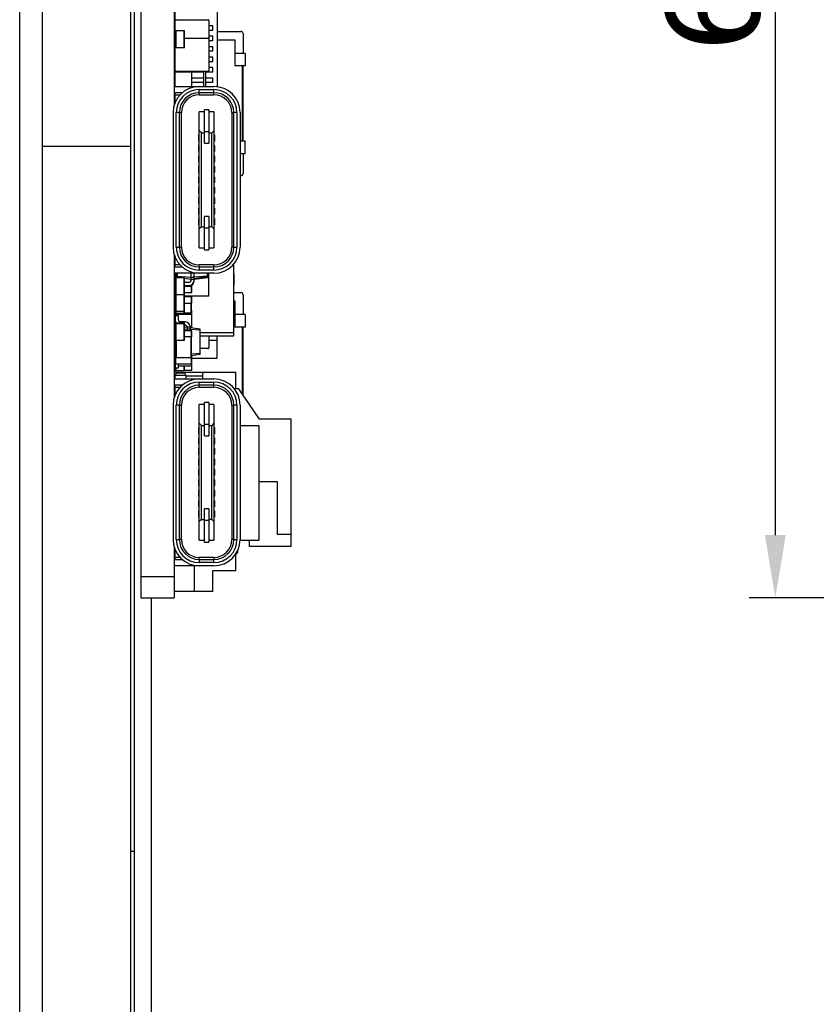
# Model space of a CAD drawing. Header units: millimetres. Extents: x -45 to 609, y -105 to 214.
# Tile 3 of 27: x 305 to 343, y -10 to 38. Entities that reach past the tile are written whole.
import ezdxf

# ---------------------------------------------------------------- set-up
doc = ezdxf.new("R2010")
doc.units = ezdxf.units.MM
doc.header["$LTSCALE"] = 30.734
doc.header["$PDMODE"] = 3
doc.header["$PDSIZE"] = 0.3125
doc.layers.get('0').update_dxf_attribs({"linetype": 'CONTINUOUS'})
doc.layers.get('Defpoints').update_dxf_attribs({"linetype": 'CONTINUOUS'})
doc.layers.add('DIM', color=6, linetype='CONTINUOUS', lineweight=15)
doc.styles.add('Verdana', font='verdana.ttf', dxfattribs={"height": 4.5})
doc.dimstyles.new('aaaaaaaa 3.0', dxfattribs={"dimtxt": 4.5, "dimasz": 3, "dimexe": 1.25, "dimexo": 0.625, "dimtad": 1, "dimzin": 9, "dimdsep": 46, "dimtxsty": 'Verdana', "dimcen": 0, "dimazin": 0, "dimtfac": 1, "dimtofl": 0, "dimtmove": 0, "dimatfit": 3, "dimfxl": 1, "dimlwd": 25, "dimlwe": 25, "dimarcsym": 0})

# ---------------------------------------------------------------- blocks, each defined once
blk = doc.blocks.new('*D115')
at = {"layer": 'Defpoints', "color": 0}
for p in [(428.354, 69.885), (341.235, 9.885), (428.355, 9.885)]:
    blk.add_point(p, dxfattribs=at)
at = {"layer": 'DIM', "color": 0, "lineweight": 25}
for p, q in [((427.729, 69.885), (339.985, 69.885)), ((341.235, 66.885), (341.235, 12.885)), ((427.73, 9.885), (339.985, 9.885))]:
    blk.add_line(p, q, dxfattribs=at)
at = {"layer": 'DIM', "color": 0}
for points in [[(341.735, 66.885), (340.735, 66.885), (341.235, 69.885)], [(340.735, 12.885), (341.735, 12.885), (341.235, 9.885)]]:
    blk.add_solid(points, dxfattribs=at)
at = {"layer": 'DIM', "color": 0, "insert": (338.267, 39.885), "char_height": 4.5, "attachment_point": 5, "rotation": 90, "style": 'Verdana'}
blk.add_mtext('60', dxfattribs=at)

msp = doc.modelspace()

# ---------------------------------------------------------------- linework, layer by layer
at = {"color": 7, "linetype": 'Continuous'}
for p, q in [((305.049, -79.333), (305.049, 161.826)), ((306.149, -79.333), (306.149, 161.826)), ((310.849, 69.885), (310.849, 9.885)), ((312.449, 64.036), (312.449, 33.456)), ((310.549, -56.339), (310.549, 55.385)), ((312.499, 35.113), (312.499, 40.885)), ((314.499, 40.885), (314.499, 34.342)), ((310.349, 40.247), (310.349, -55.333)), ((312.539, 37.552), (314.059, 37.552)), ((314.099, 37.512), (314.099, 35.113)), ((314.299, 37.257), (314.099, 37.257)), ((314.299, 37.057), (314.299, 37.257)), ((312.949, 37.011), (312.499, 37.011)), ((312.544, 36.211), (312.544, 37.011)), ((312.904, 37.011), (312.904, 36.211)), ((312.949, 36.211), (312.949, 37.011)), ((314.099, 37.057), (314.299, 37.057)), ((314.499, 36.987), (315.649, 36.987)), ((315.749, 36.887), (315.749, 35.937)), ((312.949, 36.673), (314.059, 36.673)), ((314.299, 36.757), (314.099, 36.757)), ((314.099, 36.557), (314.299, 36.557)), ((314.299, 36.557), (314.299, 36.757)), ((314.499, 36.587), (315.349, 36.587)), ((315.349, 36.587), (315.349, 35.337)), ((312.949, 36.211), (312.499, 36.211)), ((314.299, 36.257), (314.099, 36.257)), ((314.099, 36.057), (314.299, 36.057)), ((314.299, 36.057), (314.299, 36.257)), ((315.849, 35.937), (315.349, 35.937)), ((315.849, 35.937), (315.849, 35.337)), ((314.299, 35.757), (314.099, 35.757)), ((314.099, 35.557), (314.299, 35.557)), ((314.299, 35.557), (314.299, 35.757)), ((312.499, 34.355), (312.499, 35.107)), ((312.529, 35.059), (313.269, 35.059)), ((314.059, 35.073), (312.539, 35.073)), ((314.059, 35.067), (312.539, 35.067)), ((312.949, 35.067), (312.949, 35.059)), ((313.299, 34.355), (313.299, 35.067)), ((313.299, 35.057), (313.849, 35.057)), ((313.849, 35.073), (313.849, 34.355)), ((313.949, 35.057), (314.299, 35.057)), ((314.299, 35.257), (314.099, 35.257)), ((314.299, 35.057), (314.299, 35.257)), ((315.849, 35.337), (315.349, 35.337)), ((315.696, 35.337), (315.696, 31.737)), ((315.749, 31.737), (315.749, 35.337)), ((313.849, 34.757), (313.299, 34.757)), ((313.299, 34.557), (313.849, 34.557)), ((314.299, 34.757), (313.949, 34.757)), ((313.949, 34.557), (314.299, 34.557)), ((314.299, 34.557), (314.299, 34.757)), ((312.449, 34.355), (314.354, 34.355)), ((312.833, 34.055), (312.449, 34.055)), ((312.494, 33.595), (312.494, 34.055)), ((312.494, 33.955), (312.727, 33.955)), ((313.644, 33.955), (313.644, 34.205)), ((313.644, 34.205), (314.354, 34.205)), ((314.354, 34.055), (313.644, 34.055)), ((313.644, 33.955), (314.354, 33.955)), ((314.354, 33.955), (314.354, 34.205)), ((312.394, 33.105), (312.394, 26.665)), ((312.694, 33.105), (312.544, 33.105)), ((312.544, 26.665), (312.544, 33.105)), ((312.694, 33.105), (312.794, 33.105)), ((312.694, 26.665), (312.694, 33.105)), ((312.794, 26.665), (312.794, 33.105)), ((313.899, 33.135), (313.649, 33.135)), ((313.649, 26.635), (313.649, 33.135)), ((314.099, 33.235), (313.899, 33.235)), ((313.899, 31.635), (313.899, 33.235)), ((314.099, 33.235), (314.099, 31.635)), ((314.349, 33.135), (314.099, 33.135)), ((314.349, 33.135), (314.349, 26.635)), ((315.204, 33.105), (315.304, 33.105)), ((315.204, 33.105), (315.204, 26.665)), ((315.454, 33.105), (315.304, 33.105)), ((315.304, 26.665), (315.304, 33.105)), ((315.454, 33.105), (315.454, 26.665)), ((315.604, 33.105), (315.604, 26.665)), ((313.749, 32.135), (313.649, 32.235)), ((313.749, 32.135), (313.899, 32.135)), ((313.749, 27.635), (313.749, 32.135)), ((314.099, 32.176), (313.899, 32.176)), ((314.099, 32.135), (314.249, 32.135)), ((314.349, 32.235), (314.249, 32.135)), ((314.249, 27.635), (314.249, 32.135)), ((313.649, 32.035), (313.624, 32.035)), ((313.624, 31.735), (313.624, 32.035)), ((313.624, 31.735), (313.649, 31.735)), ((313.899, 31.635), (314.099, 31.635)), ((314.374, 32.035), (314.349, 32.035)), ((314.349, 31.735), (314.374, 31.735)), ((314.374, 32.035), (314.374, 31.735)), ((315.849, 31.737), (315.604, 31.737)), ((315.849, 31.137), (315.849, 31.737)), ((310.349, 31.482), (306.149, 31.482)), ((313.649, 31.535), (313.624, 31.535)), ((313.624, 31.235), (313.624, 31.535)), ((313.624, 31.235), (313.649, 31.235)), ((314.374, 31.535), (314.349, 31.535)), ((314.349, 31.235), (314.374, 31.235)), ((314.374, 31.535), (314.374, 31.235)), ((315.849, 31.137), (315.604, 31.137)), ((315.749, 31.137), (315.749, 30.187)), ((313.649, 31.035), (313.624, 31.035)), ((313.624, 30.735), (313.624, 31.035)), ((313.624, 30.735), (313.649, 30.735)), ((314.374, 31.035), (314.349, 31.035)), ((314.349, 30.735), (314.374, 30.735)), ((314.374, 31.035), (314.374, 30.735)), ((313.649, 30.535), (313.624, 30.535)), ((313.624, 30.235), (313.624, 30.535)), ((313.624, 30.235), (313.649, 30.235)), ((314.374, 30.535), (314.349, 30.535)), ((314.349, 30.235), (314.374, 30.235)), ((314.374, 30.535), (314.374, 30.235)), ((313.649, 30.035), (313.624, 30.035)), ((313.624, 29.735), (313.624, 30.035)), ((313.624, 29.735), (313.649, 29.735)), ((314.374, 30.035), (314.349, 30.035)), ((314.349, 29.735), (314.374, 29.735)), ((314.374, 30.035), (314.374, 29.735)), ((315.649, 30.087), (315.604, 30.087)), ((313.649, 29.535), (313.624, 29.535)), ((313.624, 29.235), (313.624, 29.535)), ((313.624, 29.235), (313.649, 29.235)), ((314.374, 29.535), (314.349, 29.535)), ((314.349, 29.235), (314.374, 29.235)), ((314.374, 29.535), (314.374, 29.235)), ((313.649, 29.035), (313.624, 29.035)), ((313.624, 28.735), (313.624, 29.035)), ((314.374, 29.035), (314.349, 29.035)), ((314.374, 29.035), (314.374, 28.735)), ((313.624, 28.735), (313.649, 28.735)), ((313.649, 28.535), (313.624, 28.535)), ((313.624, 28.235), (313.624, 28.535)), ((314.349, 28.735), (314.374, 28.735)), ((314.374, 28.535), (314.349, 28.535)), ((314.374, 28.535), (314.374, 28.235)), ((313.624, 28.235), (313.649, 28.235)), ((313.649, 28.035), (313.624, 28.035)), ((313.624, 27.735), (313.624, 28.035)), ((314.099, 28.135), (313.899, 28.135)), ((313.899, 26.535), (313.899, 28.135)), ((314.099, 28.135), (314.099, 26.535)), ((314.349, 28.235), (314.374, 28.235)), ((314.374, 28.035), (314.349, 28.035)), ((314.374, 28.035), (314.374, 27.735)), ((313.624, 27.735), (313.649, 27.735)), ((313.749, 27.635), (313.649, 27.535)), ((313.749, 27.635), (313.899, 27.635)), ((313.899, 27.594), (314.099, 27.594)), ((314.249, 27.635), (314.099, 27.635)), ((314.249, 27.635), (314.349, 27.535)), ((314.349, 27.735), (314.374, 27.735)), ((312.544, 26.665), (312.694, 26.665)), ((312.794, 26.665), (312.694, 26.665)), ((313.649, 26.635), (313.899, 26.635)), ((313.899, 26.535), (314.099, 26.535)), ((314.099, 26.635), (314.349, 26.635)), ((315.304, 26.665), (315.204, 26.665)), ((315.304, 26.665), (315.454, 26.665)), ((312.449, 26.314), (312.449, 19.456)), ((312.494, 25.715), (312.494, 26.175)), ((312.727, 25.815), (312.449, 25.815)), ((312.449, 25.715), (312.833, 25.715)), ((314.354, 25.815), (313.644, 25.815)), ((313.644, 25.715), (313.644, 25.815)), ((313.644, 25.715), (314.354, 25.715)), ((313.644, 25.715), (313.644, 25.565)), ((314.354, 25.565), (313.644, 25.565)), ((314.354, 25.815), (314.354, 25.715)), ((314.354, 25.565), (314.354, 25.715)), ((315.299, 22.417), (315.299, 25.849)), ((314.354, 25.415), (312.449, 25.415)), ((312.499, 25.415), (312.499, 24.405)), ((312.499, 25.205), (312.949, 25.205)), ((312.529, 25.415), (312.529, 25.205)), ((312.544, 24.405), (312.544, 25.205)), ((312.559, 25.205), (312.559, 25.415)), ((312.599, 25.214), (312.599, 25.415)), ((313.249, 25.218), (312.599, 25.264)), ((312.663, 25.205), (312.599, 25.214)), ((312.904, 25.205), (312.904, 24.405)), ((312.949, 24.405), (312.949, 25.205)), ((313.249, 25.123), (312.949, 25.165)), ((313.239, 25.124), (313.239, 25.031)), ((313.249, 25.415), (313.249, 25.073)), ((313.399, 25.218), (313.249, 25.218)), ((313.399, 25.123), (313.249, 25.123)), ((313.399, 25.034), (313.399, 25.415)), ((314.049, 25.276), (313.399, 25.23)), ((314.049, 25.239), (313.399, 25.148)), ((314.049, 25.2), (313.399, 25.109)), ((314.049, 25.237), (314.013, 25.234)), ((314.049, 25.2), (314.049, 25.415)), ((314.099, 24.317), (314.099, 25.415)), ((315.299, 25.365), (315.309, 25.365)), ((315.299, 25.352), (315.309, 25.352)), ((315.309, 25.365), (315.309, 24.845)), ((313.149, 24.973), (312.949, 24.973)), ((312.949, 24.823), (313.149, 24.823)), ((313.299, 24.786), (312.949, 24.786)), ((313.239, 24.84), (313.239, 24.786)), ((313.269, 24.486), (313.269, 24.855)), ((313.299, 24.486), (313.299, 24.835)), ((315.299, 24.852), (315.309, 24.852)), ((315.299, 24.845), (315.309, 24.845)), ((312.499, 24.317), (312.449, 24.317)), ((312.499, 24.405), (312.949, 24.405)), ((312.499, 24.405), (312.499, 20.757)), ((312.544, 23.455), (312.544, 24.405)), ((312.904, 24.405), (312.904, 23.511)), ((312.949, 24.486), (313.299, 24.486)), ((312.949, 23.455), (312.949, 24.405)), ((314.099, 24.317), (312.949, 24.317)), ((313.299, 24.286), (312.949, 24.286)), ((313.269, 23.518), (313.269, 24.286)), ((313.299, 23.986), (313.299, 24.286)), ((315.299, 24.487), (315.649, 24.487)), ((315.299, 24.087), (315.349, 24.087)), ((315.349, 24.087), (315.349, 22.837)), ((315.749, 24.387), (315.749, 23.437)), ((312.499, 23.605), (312.949, 23.605)), ((312.949, 23.986), (313.299, 23.986)), ((313.239, 23.986), (313.239, 23.518)), ((313.269, 23.646), (313.299, 23.646)), ((313.299, 22.797), (313.299, 23.646)), ((312.499, 23.511), (312.949, 23.511)), ((312.649, 23.383), (312.499, 23.383)), ((312.529, 23.466), (312.544, 23.466)), ((312.529, 23.455), (313.269, 23.455)), ((312.649, 23.183), (312.649, 23.383)), ((312.949, 23.518), (313.269, 23.518)), ((312.949, 23.466), (313.269, 23.466)), ((315.849, 23.437), (315.349, 23.437)), ((315.849, 23.437), (315.849, 22.837)), ((312.499, 23.041), (312.949, 23.041)), ((312.499, 23.015), (312.949, 23.015)), ((312.544, 22.215), (312.544, 23.041)), ((312.974, 23.083), (312.749, 23.083)), ((312.904, 23.041), (312.904, 22.215)), ((312.949, 22.215), (312.949, 23.041)), ((312.949, 22.933), (312.974, 22.933)), ((313.074, 22.833), (312.949, 22.815)), ((313.074, 22.738), (312.949, 22.729)), ((313.299, 22.665), (312.949, 22.665)), ((313.224, 22.833), (313.074, 22.833)), ((313.074, 22.833), (313.074, 22.665)), ((313.224, 22.738), (313.074, 22.738)), ((313.224, 22.665), (313.224, 22.833)), ((313.699, 22.741), (313.224, 22.808)), ((313.699, 22.692), (313.224, 22.725)), ((313.269, 21.065), (313.269, 22.665)), ((313.299, 22.365), (313.299, 22.665)), ((313.699, 21.525), (313.699, 22.741)), ((315.849, 22.837), (315.349, 22.837)), ((315.696, 22.837), (315.696, 19.667)), ((315.749, 19.589), (315.749, 22.837)), ((312.499, 22.6), (312.449, 22.6)), ((312.499, 22.215), (312.949, 22.215)), ((312.529, 21.065), (312.529, 22.215)), ((312.559, 21.365), (312.559, 22.215)), ((313.299, 22.365), (312.949, 22.365)), ((313.239, 22.365), (313.239, 21.365)), ((315.299, 22.567), (313.699, 22.567)), ((313.699, 22.417), (315.299, 22.417)), ((314.099, 22.417), (314.099, 21.847)), ((314.099, 22.207), (314.499, 22.207)), ((314.499, 21.357), (314.499, 22.417)), ((312.499, 21.885), (312.501, 21.885)), ((314.059, 21.807), (313.699, 21.807)), ((313.299, 21.365), (312.499, 21.365)), ((313.699, 21.574), (313.269, 21.543)), ((313.699, 21.525), (313.269, 21.464)), ((313.299, 20.797), (313.299, 21.468)), ((313.299, 21.357), (314.499, 21.357)), ((313.299, 21.065), (312.499, 21.065)), ((312.499, 20.883), (312.649, 20.883)), ((312.499, 20.757), (312.949, 20.757)), ((312.544, 20.757), (312.544, 20.883)), ((312.649, 20.883), (312.649, 21.065)), ((313.269, 20.975), (312.649, 20.975)), ((312.904, 20.975), (312.904, 20.757)), ((312.949, 20.757), (312.949, 20.975)), ((313.269, 20.767), (312.949, 20.767)), ((312.449, 20.687), (315.399, 20.687)), ((312.499, 20.487), (312.449, 20.487)), ((312.449, 20.355), (314.354, 20.355)), ((312.535, 20.636), (312.499, 20.536)), ((312.499, 20.536), (312.999, 20.536)), ((312.499, 20.355), (312.499, 20.536)), ((312.962, 20.636), (312.535, 20.636)), ((312.999, 20.536), (312.962, 20.636)), ((312.999, 20.536), (312.999, 20.355)), ((313.799, 20.487), (312.999, 20.487)), ((313.799, 20.687), (313.799, 20.355)), ((315.399, 19.886), (315.399, 20.687)), ((312.833, 20.055), (312.449, 20.055)), ((312.494, 19.595), (312.494, 20.055)), ((312.494, 19.955), (312.727, 19.955)), ((313.644, 20.205), (314.354, 20.205)), ((313.644, 19.955), (313.644, 20.205)), ((314.354, 20.055), (313.644, 20.055)), ((313.644, 19.955), (314.354, 19.955)), ((314.354, 19.955), (314.354, 20.205)), ((315.549, 19.886), (315.327, 19.886)), ((316.525, 18.436), (315.549, 19.886)), ((312.394, 19.105), (312.394, 12.665)), ((312.694, 19.105), (312.544, 19.105)), ((312.544, 12.665), (312.544, 19.105)), ((312.694, 19.105), (312.794, 19.105)), ((312.694, 12.665), (312.694, 19.105)), ((312.794, 12.665), (312.794, 19.105)), ((313.899, 19.135), (313.649, 19.135)), ((313.649, 12.635), (313.649, 19.135)), ((314.099, 19.235), (313.899, 19.235)), ((313.899, 17.635), (313.899, 19.235)), ((314.099, 19.235), (314.099, 17.635)), ((314.349, 19.135), (314.099, 19.135)), ((314.349, 19.135), (314.349, 12.635)), ((315.204, 19.105), (315.304, 19.105)), ((315.204, 19.105), (315.204, 12.665)), ((315.454, 19.105), (315.304, 19.105)), ((315.304, 12.665), (315.304, 19.105)), ((315.454, 19.105), (315.454, 12.665)), ((315.604, 19.105), (315.604, 12.665)), ((318.049, 18.436), (316.525, 18.436)), ((318.049, 12.336), (318.049, 18.436)), ((313.649, 18.035), (313.624, 18.035)), ((313.624, 17.735), (313.624, 18.035)), ((313.749, 18.135), (313.649, 18.235)), ((313.749, 18.135), (313.899, 18.135)), ((313.749, 13.635), (313.749, 18.135)), ((314.099, 18.176), (313.899, 18.176)), ((314.099, 18.135), (314.249, 18.135)), ((314.349, 18.235), (314.249, 18.135)), ((314.249, 13.635), (314.249, 18.135)), ((314.374, 18.035), (314.349, 18.035)), ((314.374, 18.035), (314.374, 17.735)), ((315.604, 18.135), (316.499, 18.135)), ((316.499, 18.135), (316.499, 12.635)), ((313.624, 17.735), (313.649, 17.735)), ((313.649, 17.535), (313.624, 17.535)), ((313.624, 17.235), (313.624, 17.535)), ((313.899, 17.635), (314.099, 17.635)), ((314.349, 17.735), (314.374, 17.735)), ((314.374, 17.535), (314.349, 17.535)), ((314.374, 17.535), (314.374, 17.235)), ((313.624, 17.235), (313.649, 17.235)), ((313.649, 17.035), (313.624, 17.035)), ((313.624, 16.735), (313.624, 17.035)), ((314.349, 17.235), (314.374, 17.235)), ((314.374, 17.035), (314.349, 17.035)), ((314.374, 17.035), (314.374, 16.735)), ((313.624, 16.735), (313.649, 16.735)), ((313.649, 16.535), (313.624, 16.535)), ((313.624, 16.235), (313.624, 16.535)), ((314.349, 16.735), (314.374, 16.735)), ((314.374, 16.535), (314.349, 16.535)), ((314.374, 16.535), (314.374, 16.235)), ((313.624, 16.235), (313.649, 16.235)), ((313.649, 16.035), (313.624, 16.035)), ((313.624, 15.735), (313.624, 16.035)), ((314.349, 16.235), (314.374, 16.235)), ((314.374, 16.035), (314.349, 16.035)), ((314.374, 16.035), (314.374, 15.735)), ((313.624, 15.735), (313.649, 15.735)), ((314.349, 15.735), (314.374, 15.735)), ((313.649, 15.535), (313.624, 15.535)), ((313.624, 15.235), (313.624, 15.535)), ((313.624, 15.235), (313.649, 15.235)), ((314.374, 15.535), (314.349, 15.535)), ((314.349, 15.235), (314.374, 15.235)), ((314.374, 15.535), (314.374, 15.235)), ((316.499, 15.444), (317.375, 15.444)), ((317.375, 15.444), (317.375, 12.921)), ((313.649, 15.035), (313.624, 15.035)), ((313.624, 14.735), (313.624, 15.035)), ((313.624, 14.735), (313.649, 14.735)), ((314.374, 15.035), (314.349, 15.035)), ((314.349, 14.735), (314.374, 14.735)), ((314.374, 15.035), (314.374, 14.735)), ((313.649, 14.535), (313.624, 14.535)), ((313.624, 14.235), (313.624, 14.535)), ((313.624, 14.235), (313.649, 14.235)), ((314.374, 14.535), (314.349, 14.535)), ((314.349, 14.235), (314.374, 14.235)), ((314.374, 14.535), (314.374, 14.235)), ((313.649, 14.035), (313.624, 14.035)), ((313.624, 13.735), (313.624, 14.035)), ((313.624, 13.735), (313.649, 13.735)), ((314.099, 14.135), (313.899, 14.135)), ((313.899, 12.535), (313.899, 14.135)), ((314.099, 14.135), (314.099, 12.535)), ((314.374, 14.035), (314.349, 14.035)), ((314.349, 13.735), (314.374, 13.735)), ((314.374, 14.035), (314.374, 13.735)), ((313.749, 13.635), (313.649, 13.535)), ((313.749, 13.635), (313.899, 13.635)), ((313.899, 13.594), (314.099, 13.594)), ((314.249, 13.635), (314.099, 13.635)), ((314.249, 13.635), (314.349, 13.535)), ((317.375, 12.921), (318.049, 12.921)), ((312.449, 12.314), (312.449, 9.885)), ((312.544, 12.665), (312.694, 12.665)), ((312.794, 12.665), (312.694, 12.665)), ((313.649, 12.635), (313.899, 12.635)), ((313.899, 12.535), (314.099, 12.535)), ((314.099, 12.635), (314.349, 12.635)), ((315.304, 12.665), (315.204, 12.665)), ((315.304, 12.665), (315.454, 12.665)), ((315.601, 12.635), (316.499, 12.635)), ((316.049, 12.336), (316.049, 12.635)), ((318.049, 12.336), (316.049, 12.336)), ((312.727, 11.815), (312.449, 11.815)), ((312.494, 11.715), (312.494, 12.175)), ((314.354, 11.815), (313.644, 11.815)), ((313.644, 11.715), (313.644, 11.815)), ((314.354, 11.815), (314.354, 11.715)), ((315.499, 12.076), (315.399, 11.976)), ((315.399, 11.187), (315.399, 11.976)), ((315.453, 12.076), (315.499, 12.076)), ((315.499, 12.076), (315.499, 12.174)), ((312.449, 11.715), (312.833, 11.715)), ((314.354, 11.415), (312.449, 11.415)), ((313.399, 11.415), (313.399, 10.187)), ((313.644, 11.715), (314.354, 11.715)), ((313.644, 11.715), (313.644, 11.565)), ((314.354, 11.565), (313.644, 11.565)), ((314.354, 11.565), (314.354, 11.715)), ((312.449, 10.885), (310.849, 10.885)), ((314.299, 11.187), (315.399, 11.187)), ((314.299, 10.187), (314.299, 11.187)), ((314.299, 10.187), (312.449, 10.187)), ((310.849, 9.885), (312.449, 9.885)), ((311.349, 9.885), (311.349, -40.4)), ((310.349, -2.253), (310.549, -2.253))]:
    msp.add_line(p, q, dxfattribs=at)
at = {"color": 3, "linetype": 'Continuous'}
msp.add_line((313.949, 35.073), (313.949, 34.355), dxfattribs=at)
at = {"color": 7, "linetype": 'Continuous'}
for centre, radius, start, end in [((312.539, 37.512), 0.04, 90, 180), ((314.059, 37.512), 0.04, 0, 90), ((315.649, 36.887), 0.1, 0, 90), ((314.059, 36.633), 0.04, 0, 90), ((312.539, 35.113), 0.04, 180, 270), ((312.539, 35.107), 0.04, 180, 270), ((312.529, 35.029), 0.03, 90, 180), ((313.269, 35.029), 0.03, 0, 90), ((314.059, 35.113), 0.04, 270, 0), ((314.059, 35.107), 0.04, 270, 0), ((313.644, 33.105), 1.25, 90, 180), ((312.494, 33.955), 0.1, 90, 117.1032), ((313.644, 33.105), 1.1, 90, 180), ((313.644, 33.105), 0.95, 90, 180), ((313.644, 33.105), 0.85, 90, 180), ((314.354, 33.105), 1.25, 0, 90), ((314.354, 33.105), 1.1, 0, 90), ((314.354, 33.105), 0.95, 0, 90), ((314.354, 33.105), 0.85, 0, 90), ((315.649, 30.187), 0.1, 270, 0), ((313.644, 26.665), 1.25, 180, 270), ((313.644, 26.665), 1.1, 180, 270), ((313.644, 26.665), 0.95, 180, 270), ((313.644, 26.665), 0.85, 180, 270), ((314.354, 26.665), 1.25, 270, 0), ((314.354, 26.665), 1.1, 270, 0), ((314.354, 26.665), 0.95, 270, 0), ((314.354, 26.665), 0.85, 270, 0), ((312.494, 25.815), 0.1, 242.8967, 270), ((313.149, 25.073), 0.25, 270, 0), ((313.149, 25.073), 0.1, 270, 0), ((313.149, 25.034), 0.25, 298.8357, 0), ((315.649, 24.387), 0.1, 0, 90), ((312.529, 23.488), 0.03, 129.2084, 180), ((312.529, 23.436), 0.03, 90, 180), ((312.529, 23.425), 0.03, 90, 180), ((312.749, 23.183), 0.25, 180, 214.6466), ((312.749, 23.183), 0.1, 180, 270), ((313.269, 23.488), 0.03, 0, 90), ((313.269, 23.436), 0.03, 0, 90), ((313.269, 23.425), 0.03, 0, 90), ((312.974, 22.833), 0.25, 0, 90), ((312.974, 22.833), 0.1, 0, 90), ((312.529, 22.066), 0.03, 90, 180), ((312.529, 22.016), 0.03, 90, 180), ((312.529, 21.875), 0.03, 90, 180), ((314.059, 21.847), 0.04, 270, 0), ((313.269, 21.005), 0.03, 270, 0), ((313.269, 20.797), 0.03, 270, 0), ((313.644, 19.105), 1.25, 90, 180), ((314.354, 19.105), 1.25, 0, 90), ((312.494, 19.955), 0.1, 90, 117.1032), ((313.644, 19.105), 1.1, 90, 180), ((313.644, 19.105), 0.95, 90, 180), ((313.644, 19.105), 0.85, 90, 180), ((314.354, 19.105), 1.1, 0, 90), ((314.354, 19.105), 0.95, 0, 90), ((314.354, 19.105), 0.85, 0, 90), ((313.644, 12.665), 1.25, 180, 270), ((313.644, 12.665), 1.1, 180, 270), ((313.644, 12.665), 0.95, 180, 270), ((313.644, 12.665), 0.85, 180, 270), ((314.354, 12.665), 1.25, 270, 0), ((314.354, 12.665), 1.1, 270, 0), ((314.354, 12.665), 0.95, 270, 0), ((314.354, 12.665), 0.85, 270, 0), ((312.494, 11.815), 0.1, 242.8967, 270)]:
    msp.add_arc(centre, radius, start, end, dxfattribs=at)

# ---------------------------------------------------------------- dimensions: what is measured, and where the dimension line sits
at = {"layer": 'DIM'}
dim = msp.add_linear_dim(base=(341.235, 9.885), p1=(428.354, 69.885), p2=(428.355, 9.885), angle=90, dimstyle='aaaaaaaa 3.0', dxfattribs=at)
dim.commit()
dim.dimension.update_dxf_attribs({"geometry": '*D115', "text_midpoint": (338.267, 39.885)})

doc.saveas('drawing.dxf')
